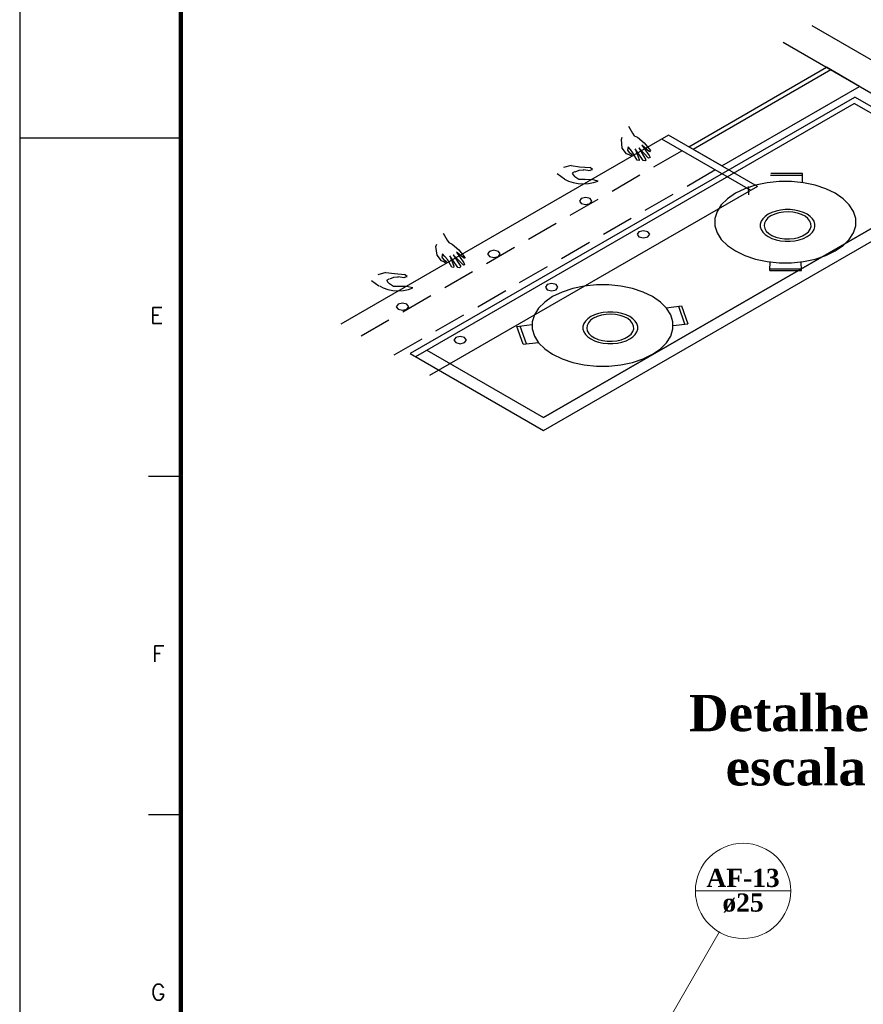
# Model space of a CAD drawing. Header units: millimetres. Extents: x 335 to 91625, y -1 to 84.
# Tile 6 of 62: x 335 to 348, y 49 to 64. Entities that reach past the tile are written whole.
import ezdxf

# ---------------------------------------------------------------- set-up
doc = ezdxf.new("R2010")
doc.units = ezdxf.units.MM
doc.header["$MEASUREMENT"] = 0
doc.linetypes.add('Dashed', pattern=[0.75, 0.5, -0.25])
for name, color, linetype, lineweight in [('AF-Indicação coluna', 5, 'Continuous', 20), ('AF-Textos coluna', 7, 'Continuous', 20), ('DI-Títulos', 3, 'Continuous', 30)]:
    doc.layers.add(name, color=color, linetype=linetype, lineweight=lineweight)
doc.layers.add('Margem', color=4, linetype='Continuous')
doc.styles.add('ROMANS', font='ROMANS')
doc.styles.add('TimesNewRomanN', font='timesbd.ttf')

msp = doc.modelspace()

# ---------------------------------------------------------------- linework, layer by layer
at = {"color": 7}
for p, q in [((347.6328, 64.3108), (361.1828, 56.4878)), ((347.1858, 64.0528), (360.7358, 56.2298)), ((348.3748, 63.3668), (347.8598, 63.6638)), ((341.4038, 59.2198), (348.2988, 63.2008)), ((350.3678, 62.0068), (348.2988, 63.2008)), ((341.4868, 59.1718), (348.2918, 63.0998)), ((350.2838, 61.9588), (348.2918, 63.0998)), ((344.7868, 62.7468), (344.8488, 62.6388)), ((345.4098, 62.6088), (340.3218, 59.6718)), ((344.6778, 62.5398), (344.6878, 62.5758)), ((344.8488, 62.6388), (344.8748, 62.5998)), ((344.8748, 62.5998), (344.9268, 62.5788)), ((344.9268, 62.5788), (345.0278, 62.4878)), ((346.7868, 61.8138), (345.4098, 62.6088)), ((344.6878, 62.4048), (344.6778, 62.5398)), ((344.7788, 62.4278), (344.7688, 62.3738)), ((344.8178, 62.3868), (344.7788, 62.4278)), ((345.0958, 62.2508), (344.9478, 62.4108)), ((344.9478, 62.4108), (345.0538, 62.2268)), ((345.1138, 62.3508), (344.9918, 62.4548)), ((344.9918, 62.4548), (345.1088, 62.2908)), ((345.0278, 62.4878), (345.1268, 62.3708)), ((346.2368, 62.1318), (345.7218, 62.4288)), ((344.7558, 62.3178), (344.6878, 62.4048)), ((344.7968, 62.3028), (344.7558, 62.3178)), ((344.7688, 62.3738), (344.7968, 62.3388)), ((344.7968, 62.3388), (344.8388, 62.3148)), ((344.8258, 62.2868), (344.7968, 62.3028)), ((344.8538, 62.3358), (344.8178, 62.3868)), ((344.8388, 62.3148), (344.8258, 62.2868)), ((344.9218, 62.2188), (344.8538, 62.3358)), ((344.8908, 62.3958), (344.9498, 62.2328)), ((345.0148, 62.2128), (344.8908, 62.3958)), ((345.1218, 62.2598), (345.0958, 62.2508)), ((345.1088, 62.2908), (345.1218, 62.2598)), ((345.1268, 62.3708), (345.1138, 62.3508)), ((343.8958, 62.1368), (343.7788, 62.1048)), ((343.8958, 62.1368), (344.0258, 62.1188)), ((344.0258, 62.1188), (344.1888, 62.1048)), ((344.9498, 62.2148), (344.9218, 62.2188)), ((344.9498, 62.2328), (344.9498, 62.2148)), ((345.0438, 62.2088), (345.0148, 62.2128)), ((345.0538, 62.2268), (345.0438, 62.2088)), ((350.1048, 62.0558), (343.4668, 58.2228)), ((343.4668, 58.0218), (350.3618, 62.0028)), ((343.4668, 58.2228), (349.9308, 61.9548)), ((343.6798, 62.0118), (343.7938, 61.9308)), ((343.9478, 62.0378), (343.9138, 62.0178)), ((343.9138, 62.0178), (343.9288, 61.9938)), ((343.9288, 61.9938), (343.9528, 61.9628)), ((344.0148, 61.9208), (343.9528, 61.9628)), ((344.1888, 62.0568), (344.0848, 62.0688)), ((346.7868, 61.8138), (341.6988, 58.8768)), ((344.1138, 61.9178), (344.0148, 61.9208)), ((341.9108, 61.0868), (341.9708, 60.9768)), ((341.7958, 60.8768), (341.8118, 60.9158)), ((341.9708, 60.9768), (341.9988, 60.9398)), ((341.9988, 60.9398), (342.0478, 60.9168)), ((342.0478, 60.9168), (342.1498, 60.8258)), ((341.8148, 60.7458), (341.7958, 60.8768)), ((341.8818, 60.6588), (341.8148, 60.7458)), ((341.8998, 60.7658), (341.8898, 60.7118)), ((341.9368, 60.7238), (341.8998, 60.7658)), ((342.0148, 60.7358), (342.0738, 60.5718)), ((342.1368, 60.5508), (342.0148, 60.7358)), ((342.2228, 60.5918), (342.0668, 60.7478)), ((342.0668, 60.7478), (342.1808, 60.5678)), ((342.2408, 60.6918), (342.1158, 60.7938)), ((342.1158, 60.7938), (342.2278, 60.6278)), ((342.1498, 60.8258), (342.2478, 60.7088)), ((341.9188, 60.6408), (341.8818, 60.6588)), ((341.8898, 60.7118), (341.9158, 60.6758)), ((341.9158, 60.6758), (341.9578, 60.6518)), ((341.9468, 60.6248), (341.9188, 60.6408)), ((341.9778, 60.6758), (341.9368, 60.7238)), ((341.9578, 60.6518), (341.9468, 60.6248)), ((342.0428, 60.5568), (341.9778, 60.6758)), ((342.0738, 60.5718), (342.0688, 60.5508)), ((342.2408, 60.5958), (342.2228, 60.5918)), ((342.2278, 60.6278), (342.2408, 60.5958)), ((342.2478, 60.7088), (342.2408, 60.6918)), ((341.0198, 60.4758), (340.8948, 60.4398)), ((341.0198, 60.4758), (341.1518, 60.4598)), ((341.1518, 60.4598), (341.3158, 60.4458)), ((342.0688, 60.5508), (342.0428, 60.5568)), ((342.1648, 60.5468), (342.1368, 60.5508)), ((342.1808, 60.5678), (342.1648, 60.5468)), ((340.7988, 60.3488), (340.9098, 60.2658)), ((341.0658, 60.3738), (341.0298, 60.3528)), ((341.0348, 60.3558), (341.0458, 60.3288)), ((341.0458, 60.3288), (341.0738, 60.3008)), ((341.1388, 60.2598), (341.0738, 60.3008)), ((341.3078, 60.3938), (341.2038, 60.4058)), ((341.2348, 60.2558), (341.1388, 60.2598)), ((341.3988, 59.2158), (343.4668, 58.0218)), ((341.6558, 59.2688), (343.4668, 58.2228))]:
    msp.add_line(p, q, dxfattribs=at)
at = {"color": 7, "linetype": 'Dashed'}
for p, q in [((340.6338, 59.4918), (345.7218, 62.4288)), ((341.1478, 59.1948), (346.2368, 62.1318)), ((347.4838, 61.9818), (346.9898, 61.9818)), ((347.4858, 62.0138), (346.9978, 62.0108)), ((347.4858, 61.8728), (347.4858, 62.0138)), ((346.6548, 61.6808), (346.6518, 61.8108)), ((346.9798, 60.5058), (346.9848, 60.6438)), ((347.4708, 60.5048), (347.4648, 60.6428)), ((346.9798, 60.5058), (347.4708, 60.5048)), ((346.9818, 60.5318), (347.4648, 60.5318)), ((345.3708, 59.9258), (345.6078, 59.9568)), ((345.5608, 59.9508), (345.6548, 59.6778)), ((345.6078, 59.9568), (345.7068, 59.6778)), ((343.0538, 59.6348), (343.2848, 59.6658)), ((345.4778, 59.6538), (345.7068, 59.6778)), ((345.7068, 59.6778), (345.7008, 59.6808)), ((343.1498, 59.3598), (343.0538, 59.6348)), ((343.2048, 59.3678), (343.1028, 59.6418)), ((343.1498, 59.3598), (343.3888, 59.3898))]:
    msp.add_line(p, q, dxfattribs=at)
at = {"color": 7, "linetype": 'Continuous'}
msp.add_line((346.6828, 61.7538), (345.3058, 62.5488), dxfattribs=at)
at = {"color": 7}
for points in [[(345.7218, 62.4288), (347.8598, 63.6638)], [(348.3748, 63.3668), (347.8598, 63.6638)], [(347.9298, 63.6228), (345.7918, 62.3888)], [(346.2368, 62.1318), (348.3748, 63.3668)], [(344.1718, 62.0598), (344.2288, 62.0778), (344.1898, 62.1078)], [(344.0938, 62.0658), (344.0168, 62.0598), (343.9538, 62.0348)], [(343.7948, 61.9278), (343.8548, 61.8958), (343.9258, 61.8718), (344.0038, 61.8568), (344.0848, 61.8518), (344.1668, 61.8568), (344.2448, 61.8718), (344.3148, 61.8958)], [(344.3138, 61.8958), (344.2158, 61.9178), (344.1108, 61.9158)], [(344.0528, 61.6258), (344.0238, 61.5858), (344.0528, 61.5468), (344.1218, 61.5298), (344.1908, 61.5468), (344.2188, 61.5858), (344.1908, 61.6258), (344.1218, 61.6428), (344.0528, 61.6258)], [(346.9558, 61.3808), (346.9078, 61.3478), (346.8708, 61.3108), (346.8458, 61.2708), (346.8328, 61.2278), (346.8328, 61.1858), (346.8458, 61.1428), (346.8708, 61.1028), (346.9078, 61.0658), (346.9558, 61.0328), (347.0128, 61.0048), (347.0768, 60.9838), (347.1468, 60.9688), (347.2198, 60.9618), (347.2948, 60.9618), (347.3678, 60.9688), (347.4378, 60.9838), (347.5018, 61.0048), (347.5588, 61.0328), (347.6068, 61.0658), (347.6438, 61.1028), (347.6698, 61.1428), (347.6818, 61.1858), (347.6818, 61.2278), (347.6698, 61.2708), (347.6438, 61.3108), (347.6068, 61.3478), (347.5588, 61.3808), (347.5018, 61.4088), (347.4378, 61.4298), (347.3678, 61.4448), (347.2948, 61.4518), (347.2198, 61.4518), (347.1468, 61.4448), (347.0768, 61.4298), (347.0128, 61.4088), (346.9558, 61.3808)], [(346.9988, 61.3558), (346.9518, 61.3228), (346.9178, 61.2848), (346.8978, 61.2438), (346.8918, 61.2018), (346.9008, 61.1588), (346.9248, 61.1188), (346.9628, 61.0818), (347.0128, 61.0498), (347.0718, 61.0248), (347.1388, 61.0068), (347.2108, 60.9978), (347.2848, 60.9968), (347.3578, 61.0038), (347.4268, 61.0198), (347.4888, 61.0428), (347.5408, 61.0738), (347.5818, 61.1088), (347.6088, 61.1488), (347.6218, 61.1908), (347.6198, 61.2338), (347.6038, 61.2748), (347.5728, 61.3138), (347.5288, 61.3488), (347.4738, 61.3768), (347.4098, 61.3988), (347.3398, 61.4128), (347.2668, 61.4178), (347.1928, 61.4148), (347.1218, 61.4028), (347.0558, 61.3828), (346.9988, 61.3558)], [(344.9488, 61.1088), (344.9208, 61.0688), (344.9488, 61.0288), (345.0178, 61.0128), (345.0868, 61.0288), (345.1158, 61.0688), (345.0868, 61.1088), (345.0178, 61.1248), (344.9488, 61.1088)], [(342.6288, 60.8038), (342.5998, 60.7638), (342.6288, 60.7248), (342.6978, 60.7078), (342.7668, 60.7248), (342.7948, 60.7638), (342.7668, 60.8038), (342.6978, 60.8208), (342.6288, 60.8038)], [(341.2928, 60.3978), (341.3498, 60.4158), (341.3108, 60.4458)], [(340.9188, 60.2678), (340.9788, 60.2358), (341.0498, 60.2118), (341.1278, 60.1968), (341.2088, 60.1918), (341.2908, 60.1968), (341.3688, 60.2118), (341.4388, 60.2358)], [(341.2148, 60.4038), (341.1388, 60.3978), (341.0748, 60.3728)], [(343.5248, 60.2868), (343.4968, 60.2468), (343.5248, 60.2068), (343.5938, 60.1908), (343.6628, 60.2068), (343.6918, 60.2468), (343.6628, 60.2868), (343.5938, 60.3028), (343.5248, 60.2868)], [(341.4378, 60.2358), (341.3398, 60.2568), (341.2348, 60.2558)], [(341.2078, 59.9838), (341.1788, 59.9438), (341.2078, 59.9038), (341.2768, 59.8878), (341.3458, 59.9038), (341.3738, 59.9438), (341.3458, 59.9838), (341.2768, 59.9998), (341.2078, 59.9838)], [(344.2018, 59.7908), (344.1538, 59.7578), (344.1168, 59.7208), (344.0918, 59.6808), (344.0788, 59.6378), (344.0788, 59.5958), (344.0918, 59.5528), (344.1168, 59.5128), (344.1538, 59.4758), (344.2018, 59.4428), (344.2588, 59.4148), (344.3228, 59.3938), (344.3928, 59.3788), (344.4658, 59.3718), (344.5408, 59.3718), (344.6138, 59.3788), (344.6838, 59.3938), (344.7478, 59.4148), (344.8048, 59.4428), (344.8528, 59.4758), (344.8898, 59.5128), (344.9158, 59.5528), (344.9288, 59.5958), (344.9288, 59.6378), (344.9158, 59.6808), (344.8898, 59.7208), (344.8528, 59.7578), (344.8048, 59.7908), (344.7478, 59.8188), (344.6838, 59.8398), (344.6138, 59.8548), (344.5408, 59.8618), (344.4658, 59.8618), (344.3928, 59.8548), (344.3228, 59.8398), (344.2588, 59.8188), (344.2018, 59.7908)], [(344.2448, 59.7658), (344.1978, 59.7328), (344.1638, 59.6948), (344.1438, 59.6538), (344.1378, 59.6118), (344.1468, 59.5688), (344.1708, 59.5288), (344.2088, 59.4918), (344.2588, 59.4598), (344.3178, 59.4348), (344.3848, 59.4168), (344.4568, 59.4078), (344.5308, 59.4068), (344.6038, 59.4138), (344.6728, 59.4298), (344.7348, 59.4528), (344.7868, 59.4838), (344.8278, 59.5188), (344.8548, 59.5588), (344.8678, 59.6008), (344.8658, 59.6438), (344.8498, 59.6848), (344.8188, 59.7238), (344.7748, 59.7588), (344.7198, 59.7868), (344.6558, 59.8088), (344.5858, 59.8228), (344.5128, 59.8278), (344.4388, 59.8248), (344.3678, 59.8128), (344.3018, 59.7928), (344.2448, 59.7658)], [(342.1038, 59.4658), (342.0758, 59.4258), (342.1038, 59.3868), (342.1728, 59.3698), (342.2418, 59.3868), (342.2708, 59.4258), (342.2418, 59.4658), (342.1728, 59.4828), (342.1038, 59.4658)]]:
    msp.add_lwpolyline(points, dxfattribs=at)
at = {"color": 7, "linetype": 'Dashed'}
for points in [[(346.4458, 61.7058), (346.3228, 61.6208), (346.2268, 61.5258), (346.1618, 61.4218), (346.1288, 61.3128), (346.1288, 61.2028), (346.1618, 61.0938), (346.2268, 60.9898), (346.3228, 60.8948), (346.4458, 60.8098), (346.5918, 60.7388), (346.7578, 60.6838), (346.9368, 60.6458), (347.1258, 60.6268), (347.3168, 60.6268), (347.5048, 60.6458), (347.6848, 60.6838), (347.8498, 60.7388), (347.9968, 60.8098), (348.1198, 60.8948), (348.2148, 60.9898), (348.2808, 61.0938), (348.3138, 61.2028), (348.3138, 61.3128), (348.2808, 61.4218), (348.2148, 61.5258), (348.1198, 61.6208), (347.9968, 61.7058), (347.8498, 61.7768), (347.6848, 61.8318), (347.5048, 61.8698), (347.3168, 61.8888), (347.1258, 61.8888), (346.9368, 61.8698), (346.7578, 61.8318), (346.5918, 61.7768), (346.4458, 61.7058)], [(343.6088, 60.1008), (343.4858, 60.0158), (343.3898, 59.9208), (343.3248, 59.8168), (343.2918, 59.7078), (343.2918, 59.5978), (343.3248, 59.4888), (343.3898, 59.3848), (343.4858, 59.2898), (343.6088, 59.2048), (343.7548, 59.1338), (343.9208, 59.0788), (344.0998, 59.0408), (344.2888, 59.0218), (344.4798, 59.0218), (344.6678, 59.0408), (344.8478, 59.0788), (345.0128, 59.1338), (345.1598, 59.2048), (345.2828, 59.2898), (345.3778, 59.3848), (345.4438, 59.4888), (345.4768, 59.5978), (345.4768, 59.7078), (345.4438, 59.8168), (345.3778, 59.9208), (345.2828, 60.0158), (345.1598, 60.1008), (345.0128, 60.1718), (344.8478, 60.2268), (344.6678, 60.2648), (344.4798, 60.2838), (344.2888, 60.2838), (344.0998, 60.2648), (343.9208, 60.2268), (343.7548, 60.1718), (343.6088, 60.1008)]]:
    msp.add_lwpolyline(points, dxfattribs=at)
at = {"layer": 'AF-Indicação coluna'}
for p, q in [((345.8252, 50.8688), (347.3052, 50.8688)), ((345.3652, 48.7903), (346.1952, 50.2279))]:
    msp.add_line(p, q, dxfattribs=at)
msp.add_circle((346.5652, 50.8688), 0.74, dxfattribs=at)
at = {"layer": 'Margem', "color": 1}
for p, q in [((335.3344, 83.5869), (335.3344, -0.5131)), ((337.8344, 62.5619), (335.3344, 62.5619)), ((337.8344, 57.3056), (337.3344, 57.3056)), ((337.8344, 52.0494), (337.3344, 52.0494))]:
    msp.add_line(p, q, dxfattribs=at)
at = {"layer": 'Margem', "lineweight": 100}
msp.add_line((337.8344, 0.4869), (337.8344, 82.5869), dxfattribs=at)

# ---------------------------------------------------------------- texts
at = {"layer": 'AF-Textos coluna', "char_height": 0.2824, "attachment_point": 8, "line_spacing_factor": 0.798, "style": 'TimesNewRomanN'}
for s, insert, width in [('AF-13', (346.5647, 50.9255), 2.062425), ('ø25', (346.5647, 50.5295), 1.165063)]:
    msp.add_mtext(s, dxfattribs=dict(at, insert=insert, width=width))
at = {"layer": 'DI-Títulos', "color": 5, "insert": (350.2498, 53.3412), "char_height": 0.5648, "width": 8.204454, "attachment_point": 9, "line_spacing_factor": 0.798, "style": 'TimesNewRomanN'}
msp.add_mtext('Detalhe H11', dxfattribs=at)
at = {"layer": 'DI-Títulos', "insert": (350.2498, 52.4942), "char_height": 0.5648, "width": 7.186438, "attachment_point": 9, "line_spacing_factor": 0.798, "style": 'TimesNewRomanN'}
msp.add_mtext('escala 1:25', dxfattribs=at)
at = {"layer": 'Margem', "color": 1, "char_height": 0.25, "attachment_point": 8, "line_spacing_factor": 0.798, "style": 'ROMANS'}
for s, insert, width in [('E', (337.4607, 59.6838), 0.888739), ('F', (337.4843, 54.4275), 0.810893), ('G', (337.4843, 49.1713), 1.031456)]:
    msp.add_mtext(s, dxfattribs=dict(at, insert=insert, width=width))

doc.saveas('drawing.dxf')
